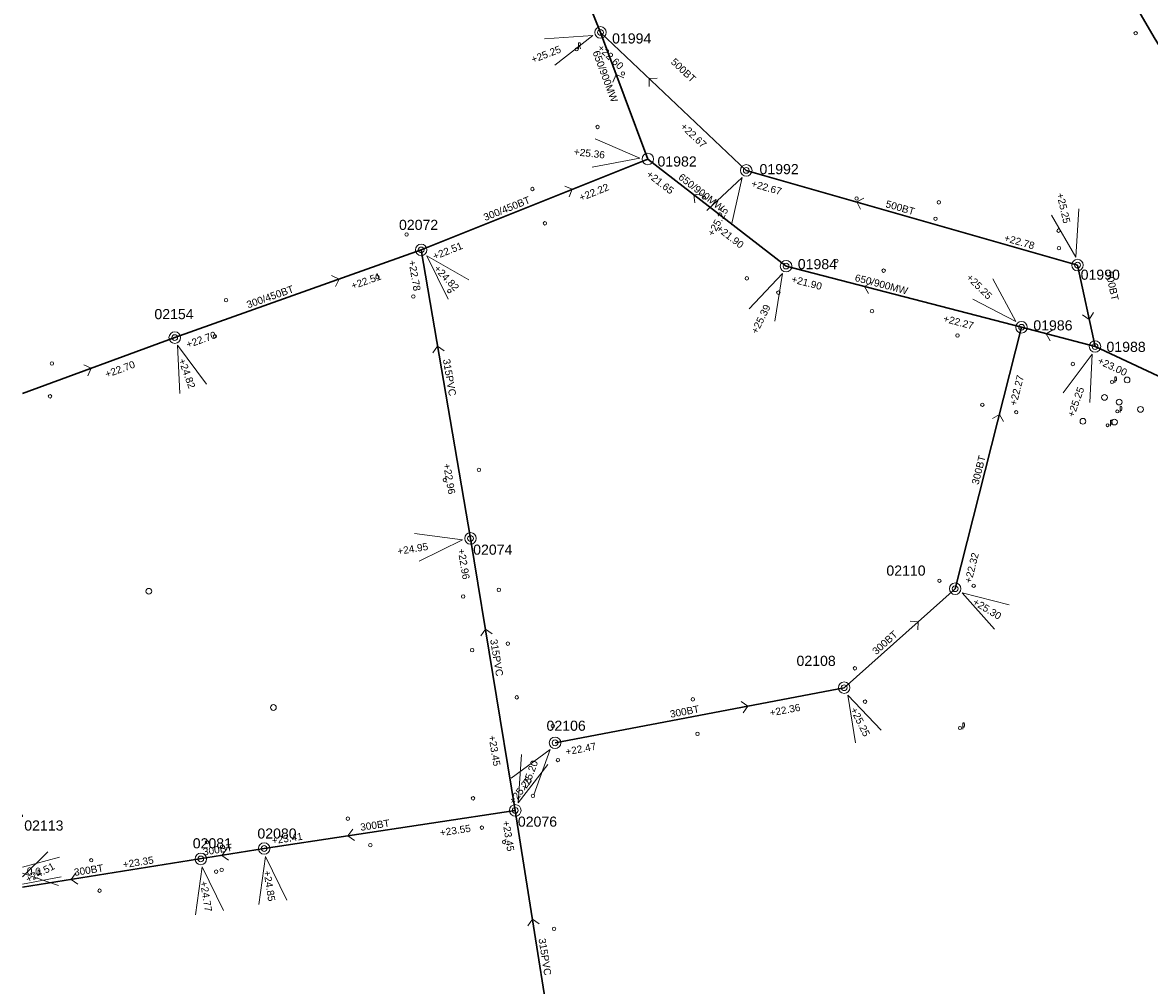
# Model space of a CAD drawing. Header units: metres. Extents: x 196788 to 198093, y 354523 to 355933.
# Tile 19 of 35: x 196788 to 196983, y 355625 to 355792. Entities that reach past the tile are written whole.
import ezdxf
from ezdxf.enums import TextEntityAlignment as Align

# ---------------------------------------------------------------- set-up
doc = ezdxf.new("R2010")
doc.units = ezdxf.units.M
for name, color, linetype, lineweight in [('AFSTROOM', 2, 'Continuous', 0), ('BOB', 7, 'Continuous', 0), ('CODE', 1, 'Continuous', 0), ('DIAM', 7, 'Continuous', 0), ('GMGIS_STRENGEN', 3, 'Continuous', 30), ('inspectie-riool put', 2, 'Continuous', 0), ('kolk', 2, 'Continuous', 0), ('MVD', 5, 'Continuous', 0), ('PUT', 1, 'Continuous', 0), ('putdeksel algemeen', 2, 'Continuous', 0), ('rioolputje', 7, 'Continuous', 0)]:
    doc.layers.add(name, color=color, linetype=linetype, lineweight=lineweight)
doc.styles.get("Standard").update_dxf_attribs({"font": 'arial.ttf'})
doc.styles.add('Style-simplex', font='simplex.shx')

# ---------------------------------------------------------------- blocks, each defined once
blk = doc.blocks.new('S360')
at = {"layer": 'inspectie-riool put', "color": 7, "linetype": 'Continuous', "lineweight": 0}
blk.add_circle((0, 0), 0.5, dxfattribs=at)
blk = doc.blocks.new('S490')
at = {"layer": 'putdeksel algemeen', "color": 7, "linetype": 'Continuous', "lineweight": 0}
blk.add_circle((0, 0), 0.263, dxfattribs=at)
blk.add_circle((0, 0), 0.263, dxfattribs=at)
at = {"layer": 'putdeksel algemeen', "color": 7, "linetype": 'Continuous', "lineweight": 0, "style": 'Style-simplex', "width": 0.428569}
blk.add_text('p', height=1.05, dxfattribs=at).set_placement((0.41, 0.18))
blk = doc.blocks.new('S590')
at = {"layer": 'rioolputje', "color": 7, "linetype": 'Continuous', "lineweight": 0}
blk.add_circle((0, 0), 0.263, dxfattribs=at)
at = {"layer": 'rioolputje', "color": 7, "linetype": 'Continuous', "lineweight": 0, "style": 'Style-simplex', "width": 0.428571}
blk.add_text('R', height=1.05, dxfattribs=at).set_placement((0.47, 0.64), align=Align.MIDDLE_CENTER)
blk = doc.blocks.new('AFSTROOM')
at = {"layer": 'AFSTROOM', "linetype": 'Continuous'}
for q in [(1, 1), (1, -1)]:
    blk.add_line((0, 0), q, dxfattribs=at)
blk = doc.blocks.new('S340')
at = {"layer": 'kolk', "color": 7, "linetype": 'Continuous', "lineweight": 0}
blk.add_circle((0, 0), 0.3, dxfattribs=at)

msp = doc.modelspace()

# ---------------------------------------------------------------- linework, layer by layer
at = {"layer": 'GMGIS_STRENGEN', "linetype": 'Continuous', "flags": 128}
for points in [[(196887.79, 355789.96), (196866.9, 355841.78)], [(196913.07, 355766.03), (196887.79, 355789.96)], [(196896, 355768), (196887.79, 355789.96)], [(196856.7, 355752.23), (196896, 355768)], [(196919.97, 355749.42), (196896, 355768)], [(196970.52, 355749.6), (196913.07, 355766.03)], [(196813.97, 355737.02), (196856.7, 355752.23)], [(196865.25, 355702.19), (196856.7, 355752.23)], [(196960.81, 355738.81), (196919.97, 355749.42)], [(196970.52, 355749.6), (196973.55, 355735.47)], [(196949.29, 355693.46), (196960.81, 355738.81)], [(196973.55, 355735.47), (196960.81, 355738.81)], [(196787.57, 355727.33), (196813.97, 355737.02)], [(197013.36, 355716.88), (196973.55, 355735.47)], [(196873.02, 355655.01), (196865.25, 355702.19)], [(196930.05, 355676.29), (196949.29, 355693.46)], [(196879.91, 355666.72), (196930.05, 355676.29)], [(196873.02, 355655.01), (196829.48, 355648.4)], [(196881.95, 355598.42), (196873.02, 355655.01)]]:
    msp.add_lwpolyline(points, dxfattribs=at)
at = {"layer": 'GMGIS_STRENGEN', "flags": 128}
for points in [[(196967.66, 355818.6), (196974.75, 355805.14), (196978.34, 355798.57), (196983.8, 355789.08), (196987.53, 355783.08), (196989.42, 355780.21), (196992.31, 355776.08), (196996.25, 355770.94), (196998.26, 355768.55), (197001.34, 355765.2), (197004.49, 355762.17), (197006.1, 355760.78), (197009.02, 355758.52), (197010.5, 355757.51), (197012.77, 355756.13), (197016.24, 355754.4), (197018.62, 355753.48), (197019.83, 355753.1), (197021.66, 355752.62), (197024.16, 355752.17), (197025.42, 355752.02), (197027.35, 355751.9), (197030.29, 355751.97)], [(196829.48, 355648.4), (196787.57, 355641.7)]]:
    msp.add_lwpolyline(points, dxfattribs=at)
at = {"layer": 'MVD', "linetype": 'Continuous'}
for p, q in [((196886.47, 355789.44), (196878.1, 355788.83)), ((196879.87, 355784.25), (196886.47, 355789.44)), ((196894.59, 355768.16), (196886.88, 355771.48)), ((196886.34, 355766.6), (196894.59, 355768.16)), ((196912.37, 355764.8), (196906.26, 355759.04)), ((196910.53, 355756.61), (196912.37, 355764.8)), ((196970.2, 355750.98), (196970.77, 355759.36)), ((196965.99, 355758.25), (196970.2, 355750.98)), ((196864.96, 355747.03), (196857.67, 355751.2)), ((196857.67, 355751.2), (196861.39, 355743.67)), ((196919.34, 355748.15), (196913.6, 355742.02)), ((196918, 355739.85), (196919.34, 355748.15)), ((196959.81, 355739.8), (196955.81, 355747.19)), ((196952.36, 355743.7), (196959.81, 355739.8)), ((196819.49, 355728.97), (196814.45, 355735.69)), ((196814.45, 355735.69), (196814.87, 355727.3)), ((196973.07, 355734.14), (196968.03, 355727.42)), ((196972.65, 355725.75), (196973.07, 355734.14)), ((196863.86, 355701.96), (196855.53, 355703.05)), ((196856.34, 355698.21), (196863.86, 355701.96)), ((196958.64, 355690.66), (196950.5, 355692.73)), ((196950.5, 355692.73), (196956.1, 355686.46)), ((196936.44, 355668.9), (196930.68, 355675.02)), ((196930.68, 355675.02), (196932.03, 355666.73)), ((196879.06, 355665.59), (196872.29, 355660.61)), ((196876.23, 355657.68), (196879.06, 355665.59)), ((196874.09, 355664.71), (196873.53, 355656.33)), ((196873.53, 355656.33), (196878.68, 355662.96)), ((196791.95, 355647.84), (196787.57, 355643.47)), ((196793.96, 355646.9), (196787.57, 355645.17)), ((196818.71, 355645.19), (196817.57, 355636.87)), ((196822.42, 355637.65), (196818.71, 355645.19)), ((196829.7, 355647.01), (196828.53, 355638.69)), ((196833.39, 355639.46), (196829.7, 355647.01)), ((196787.57, 355644.12), (196793.81, 355641.99)), ((196787.57, 355642.21), (196794.26, 355643.5))]:
    msp.add_line(p, q, dxfattribs=at)
at = {"layer": 'PUT', "linetype": 'Continuous', "flags": 128}
msp.add_lwpolyline([(196787.57, 355654.24), (196787.57, 355653.86, 0.093562), (196787.57, 355654.24)], format="xyb", close=True, dxfattribs=at)
at = {"layer": 'PUT', "linetype": 'Continuous'}
for centre in [(196887.79, 355789.96), (196896, 355768), (196913.07, 355766.03), (196856.7, 355752.23), (196919.97, 355749.42), (196970.52, 355749.6), (196960.81, 355738.81), (196813.97, 355737.02), (196973.55, 355735.47), (196865.25, 355702.19), (196949.29, 355693.46), (196930.05, 355676.29), (196879.91, 355666.72), (196873.02, 355655.01), (196829.48, 355648.4), (196818.48, 355646.58)]:
    msp.add_circle(centre, 1, dxfattribs=at)

# ---------------------------------------------------------------- block references
at = {"layer": 'AFSTROOM'}
for p, rotation in [((196890.53, 355782.64), 290.5), ((196896.22, 355781.98), 316.6), ((196882.9, 355762.74), 201.9), ((196903.99, 355761.81), 322.2), ((196932.22, 355760.55), 344), ((196842.45, 355747.16), 199.5999999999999), ((196933.58, 355745.88), 345.4), ((196972.54, 355740.18), 102.1), ((196965.06, 355737.69), 345.3), ((196859.55, 355735.55), 279.7), ((196799.49, 355731.7), 200.1999999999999), ((196956.97, 355723.69), 255.7), ((196942.88, 355687.74), 221.7999999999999), ((196867.84, 355686.46), 279.4), ((196913.34, 355673.1), 190.8), ((196844, 355650.6), 8.600000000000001), ((196822.15, 355647.19), 9.400000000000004), ((196796, 355643.03), 9), ((196876, 355636.14), 279)]:
    msp.add_blockref('AFSTROOM', p, dxfattribs=dict(at, rotation=rotation))
at = {"layer": 'inspectie-riool put', "color": 7, "linetype": 'Continuous', "lineweight": 0}
for p in [(196887.79, 355789.96), (196913.07, 355766.03), (196856.7, 355752.23), (196919.97, 355749.42), (196970.52, 355749.6), (196960.81, 355738.81), (196813.97, 355737.02), (196973.55, 355735.47), (196979.11, 355729.67), (196975.2, 355726.65), (196977.73, 355725.84), (196981.43, 355724.57), (196971.45, 355722.5), (196976.92, 355722.37), (196865.25, 355702.19), (196809.48, 355693.02), (196949.29, 355693.46), (196930.05, 355676.29), (196831.07, 355672.85), (196879.91, 355666.72), (196873.02, 355655.01), (196829.48, 355648.4), (196818.48, 355646.58)]:
    msp.add_blockref('S360', p, dxfattribs=at)
at = {"layer": 'kolk', "color": 7, "linetype": 'Continuous', "lineweight": 0}
for p in [(196980.6, 355789.82), (196891.68, 355782.84), (196887.29, 355773.56), (196875.99, 355762.79), (196905.73, 355761.31), (196932.2, 355761.15), (196946.47, 355760.49), (196878.16, 355756.85), (196945.88, 355757.64), (196854.17, 355754.91), (196967.23, 355755.56), (196967.29, 355752.54), (196928.71, 355750.34), (196936.89, 355748.64), (196849.13, 355747.52), (196913.18, 355747.3), (196861.58, 355745.09), (196918.64, 355744.82), (196822.87, 355743.51), (196855.34, 355744.14), (196934.88, 355741.61), (196820.93, 355737.24), (196949.7, 355737.39), (196792.67, 355732.52), (196969.71, 355732.44), (196792.34, 355726.84), (196954.01, 355725.37), (196959.89, 355724.07), (196866.71, 355714.08), (196860.79, 355712.32), (196946.57, 355694.84), (196952.51, 355693.97), (196863.98, 355692.11), (196870.16, 355693.27), (196865.54, 355682.79), (196871.72, 355683.93), (196931.91, 355679.65), (196873.27, 355674.61), (196903.8, 355674.26), (196933.67, 355673.87), (196879.54, 355669.65), (196904.61, 355668.29), (196880.41, 355663.73), (196865.69, 355657.1), (196876.08, 355657.53), (196843.98, 355653.56), (196867.23, 355652.01), (196819.57, 355649.48), (196847.89, 355648.97), (196871.08, 355649.53), (196799.49, 355646.36), (196821.14, 355644.38), (196822.1, 355644.69), (196800.93, 355641.07), (196879.75, 355634.46)]:
    msp.add_blockref('S340', p, dxfattribs=at)
at = {"layer": 'putdeksel algemeen', "color": 7, "linetype": 'Continuous', "lineweight": 0}
for p in [(196976.49, 355729.33), (196977.41, 355724.21), (196975.73, 355721.82), (196950.13, 355669.29)]:
    msp.add_blockref('S490', p, dxfattribs=at)
at = {"layer": 'rioolputje', "color": 7, "linetype": 'Continuous', "lineweight": 0}
msp.add_blockref('S590', (196883.66, 355787.01), dxfattribs=at)

# ---------------------------------------------------------------- texts
at = {"layer": 'BOB'}
for s, rotation, p in [('+22.60', 316.6, (196887.16, 355787.11)), ('+22.67', 316.6, (196901.55, 355773.49)), ('+21.65', 322.2, (196895.65, 355765.11)), ('+22.22', 21.9, (196884.4, 355760.65)), ('+22.67', 344, (196913.83, 355763.21)), ('+21.90', 322.2, (196907.77, 355755.71)), ('+22.78', 344, (196957.67, 355753.79)), ('+22.51', 21.9, (196859.02, 355750.47)), ('+22.78', 279.7, (196854.49, 355750.33)), ('+22.51', 19.6, (196844.82, 355745.35)), ('+21.90', 345.4, (196920.79, 355746.62)), ('+22.27', 345.4, (196947.12, 355739.78)), ('+22.70', 19.6, (196816.22, 355735.17)), ('+23.00', 335, (196973.86, 355732.57)), ('+22.70', 20.2, (196802.16, 355730.02)), ('+22.27', 75.7, (196959.91, 355725.11)), ('+22.96', 279.7, (196860.51, 355715.08)), ('+22.96', 279.4, (196863.03, 355700.31)), ('+22.32', 75.7, (196952.09, 355694.3)), ('+22.36', 10.8, (196917.26, 355671.3)), ('+23.45', 279.4, (196868.36, 355667.92)), ('+22.47', 10.8, (196881.85, 355664.55)), ('+23.45', 279, (196870.79, 355653.13)), ('+23.41', 8.6, (196830.89, 355649.12)), ('+23.55', 8.6, (196860.05, 355650.51)), ('+23.35', 9, (196805.07, 355644.97))]:
    msp.add_text(s, height=1.25, rotation=rotation, dxfattribs=at).set_placement(p)
at = {"layer": 'CODE'}
for s, p in [('01994', (196889.81, 355788.04)), ('01982', (196897.68, 355766.7)), ('01992', (196915.37, 355765.37)), ('02072', (196852.85, 355755.7)), ('01984', (196922.01, 355748.89)), ('01990', (196971.06, 355747.06)), ('02154', (196810.44, 355740.22)), ('01986', (196962.85, 355738.27)), ('01988', (196975.54, 355734.54)), ('02074', (196865.72, 355699.36)), ('02110', (196937.37, 355695.73)), ('02108', (196921.79, 355680.07)), ('02106', (196878.44, 355668.82)), ('02113', (196787.87, 355651.51)), ('02076', (196873.47, 355652.18)), ('02080', (196828.3, 355650.12)), ('02081', (196817.09, 355648.42))]:
    msp.add_text(s, height=1.75, dxfattribs=at).set_placement(p)
at = {"layer": 'DIAM'}
for s, rotation, p in [('650/900MW', 290.5, (196886.4, 355786.53)), ('500BT', 316.6, (196899.89, 355784.7)), ('650/900MW', 322.2, (196901.18, 355764.62)), ('300/450BT', 21.9, (196867.81, 355757.23)), ('500BT', 344, (196937.13, 355759.67)), ('650/900MW', 345.4, (196931.8, 355746.86)), ('500BT', 282.1, (196975.38, 355748.37)), ('300/450BT', 19.6, (196826.69, 355742.08)), ('315PVC', 279.7, (196860.46, 355733.21)), ('300BT', 75.7, (196953.34, 355711.41)), ('315PVC', 279.4, (196868.65, 355684.6)), ('300BT', 41.8, (196935.61, 355681.92)), ('300BT', 10.8, (196899.97, 355671.06)), ('300BT', 8.6, (196846.23, 355651.45)), ('300BT', 9.4, (196818.97, 355647.17)), ('300BT', 9, (196796.6, 355643.63)), ('315PVC', 279, (196877.04, 355632.72))]:
    msp.add_text(s, height=1.25, rotation=rotation, dxfattribs=at).set_placement(p)
at = {"layer": 'MVD'}
for s, rotation, p in [('+25.25', 21.2, (196876.07, 355784.6)), ('+25.36', 353.7, (196883.13, 355768.67)), ('+25.25', 283.1, (196966.87, 355761.97)), ('+25.25', 60.3, (196907.35, 355754.48)), ('+24.82', 313.3, (196858.8, 355748.9)), ('+25.25', 315.4, (196951.13, 355747.31)), ('+25.39', 63.8, (196914.96, 355737.54)), ('+24.82', 289.9, (196814.58, 355733.13)), ('+25.25', 70.1, (196969.89, 355723.11)), ('+24.95', 9.5, (196852.68, 355699.32)), ('+25.30', 328.8, (196952.21, 355690.82)), ('+25.25', 296.3, (196931.09, 355672.49)), ('+25.20', 69.2, (196875.1, 355658.35)), ('+25.25', 53.3, (196872.82, 355655.95)), ('+24.51', 27.9, (196788.53, 355642.4)), ('0.0', 358.1, (196788.28, 355643.88)), ('+24.85', 279, (196829.35, 355644.47)), ('+24.77', 279.2, (196818.36, 355642.65))]:
    msp.add_text(s, height=1.25, rotation=rotation, dxfattribs=at).set_placement(p)

doc.saveas('drawing.dxf')
